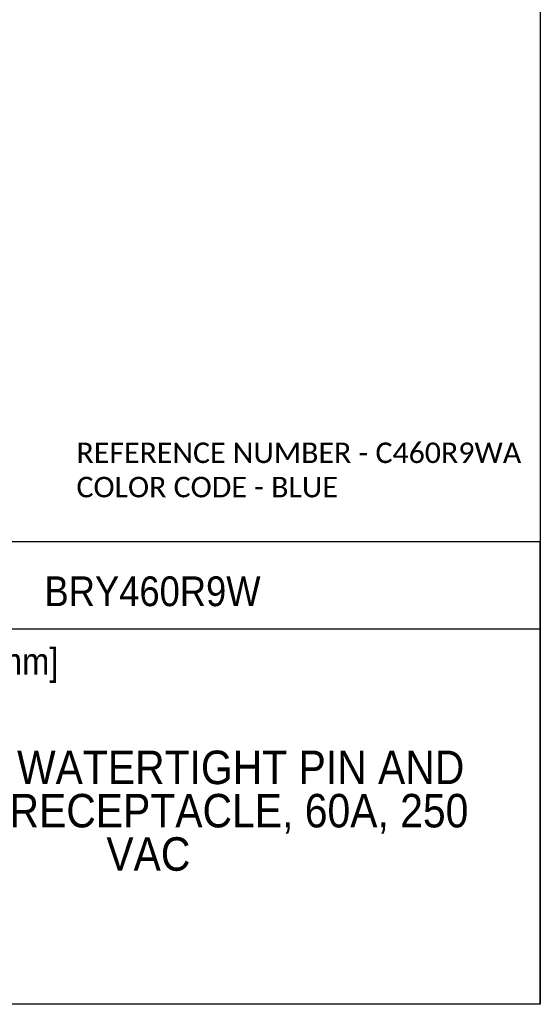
# Model space of a CAD drawing. Header units: inches. Extents: x 0 to 33, y 0 to 25.5.
# Tile 8 of 13: x 24.3 to 33, y 0 to 16.5. Entities that reach past the tile are written whole.
import ezdxf
from ezdxf.enums import TextEntityAlignment as Align

# ---------------------------------------------------------------- set-up
doc = ezdxf.new("R2010")
doc.units = ezdxf.units.IN
doc.header["$LTSCALE"] = 3
doc.header["$MEASUREMENT"] = 0
doc.linetypes.add('SLD-Solid', pattern=[0])
doc.layers.add('SLD-DEFPOINTS', color=7, linetype='Continuous')
doc.layers.add('TEXT', color=140, linetype='SLD-Solid', lineweight=25)
doc.styles.add('SLDTEXTSTYLE0', font='GOTHIC.TTF', dxfattribs={"width": 0.913})
doc.styles.add('SLDTEXTSTYLE1', font='CALIBRI.TTF')

# ---------------------------------------------------------------- blocks, each defined once
blk = doc.blocks.new('Block2')
at = {"color": 7, "linetype": 'SLD-Solid', "lineweight": 18}
for q in [(33, 25.5), (0, 0)]:
    blk.add_line((33, 0), q, dxfattribs=at)
blk = doc.blocks.new('SW_NOTE_0')
at = {"layer": 'TEXT', "color": 0, "insert": (0, 0.575), "char_height": 0.45, "attachment_point": 1, "style": 'SLDTEXTSTYLE0'}
blk.add_mtext('Scale: Full', dxfattribs=at)
blk = doc.blocks.new('SW_NOTE_0_1')
at = {"layer": 'TEXT', "color": 0, "insert": (0, 0.575), "char_height": 0.45, "attachment_point": 1, "style": 'SLDTEXTSTYLE0'}
blk.add_mtext('Units: inches [mm]', dxfattribs=at)
blk = doc.blocks.new('Block1')
at = {"layer": 'TEXT'}
for p, q in [((33, 7.767), (20.037, 7.767)), ((20.037, 0), (20.037, 7.767)), ((33, 0), (33, 7.767)), ((20.037, 6.307), (33, 6.307)), ((33, 0), (20.037, 0))]:
    blk.add_line(p, q, dxfattribs=at)
for name, p in [('SW_NOTE_0_1', (20.384, 5.41)), ('SW_NOTE_0', (20.384, 4.622))]:
    blk.add_blockref(name, p, dxfattribs=at)
at = {"layer": 'TEXT', "color": 140, "style": 'SLDTEXTSTYLE0', "width": 0.913}
for tag, height, p in [('AUTOATTR0', 0.5, (24.669, 6.538)), ('AUTOATTR1_0', 0.562, (21.231, 3.53)), ('AUTOATTR1_1', 0.562, (21.218, 2.803)), ('AUTOATTR1_2', 0.562, (25.708, 2.075))]:
    blk.add_attdef(tag, text='', height=height, dxfattribs=at).set_placement(p, align=Align.BOTTOM_LEFT)
blk = doc.blocks.new('SW_NOTE_0_2')
at = {"layer": 'TEXT', "color": 0, "char_height": 0.34375, "attachment_point": 1, "style": 'SLDTEXTSTYLE1'}
for s, insert in [('REFERENCE NUMBER - C460R9WA ', (0, 0.458)), ('COLOR CODE - BLUE', (0, -0.118))]:
    blk.add_mtext(s, dxfattribs=dict(at, insert=insert))

msp = doc.modelspace()

# ---------------------------------------------------------------- linework, layer by layer
at = {"color": 7, "linetype": 'SLD-Solid'}
for p, q in [((33, 25.5), (33, 0)), ((33, 0), (0, 0))]:
    msp.add_line(p, q, dxfattribs=at)

# ---------------------------------------------------------------- block references
at = {"layer": 'SLD-DEFPOINTS'}
msp.add_blockref('Block2', (0, 0), dxfattribs=at)
ref = msp.add_blockref('Block1', (0, 0), dxfattribs=at)
ref.add_attrib('AUTOATTR0', 'BRY460R9W', dxfattribs={"layer": 'TEXT', "height": 0.5, "style": 'SLDTEXTSTYLE0', "width": 0.913}).set_placement((24.669, 6.538), align=Align.BOTTOM_LEFT)
ref.add_attrib('AUTOATTR1_0', 'BRYANT WATERTIGHT PIN AND ', dxfattribs={"layer": 'TEXT', "height": 0.5625, "style": 'SLDTEXTSTYLE0', "width": 0.913}).set_placement((21.231, 3.53), align=Align.BOTTOM_LEFT)
ref.add_attrib('AUTOATTR1_1', 'SLEEVE RECEPTACLE, 60A, 250 ', dxfattribs={"layer": 'TEXT', "height": 0.5625, "style": 'SLDTEXTSTYLE0', "width": 0.913}).set_placement((21.218, 2.803), align=Align.BOTTOM_LEFT)
ref.add_attrib('AUTOATTR1_2', 'VAC', dxfattribs={"layer": 'TEXT', "height": 0.5625, "style": 'SLDTEXTSTYLE0', "width": 0.913}).set_placement((25.708, 2.075), align=Align.BOTTOM_LEFT)
at = {"layer": 'TEXT'}
msp.add_blockref('SW_NOTE_0_2', (25.206, 8.978), dxfattribs=at)

doc.saveas('drawing.dxf')
